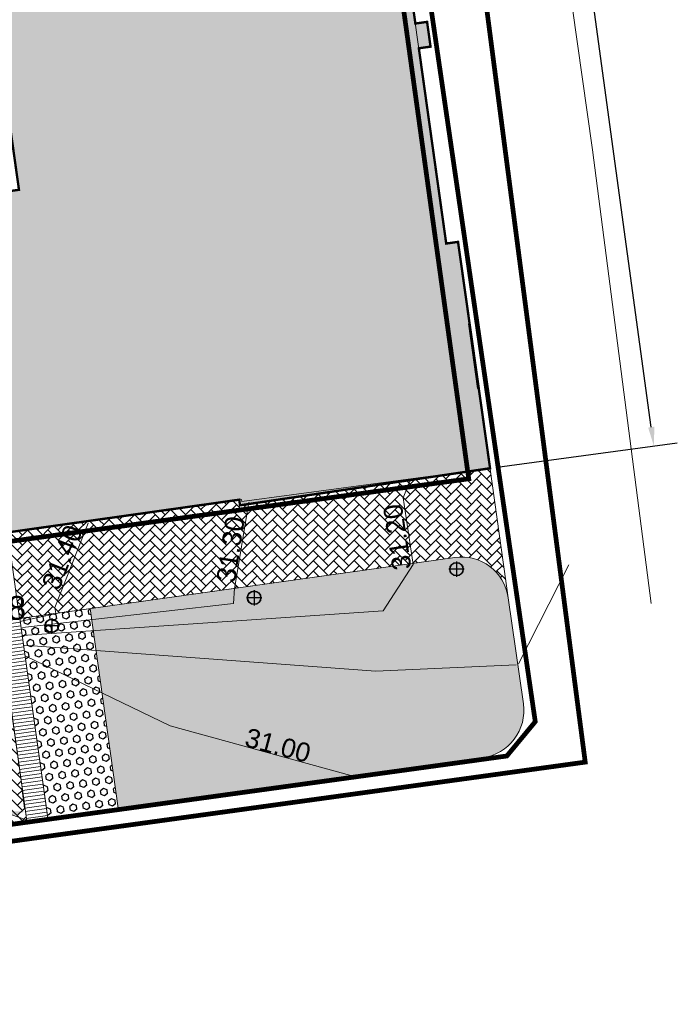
# Model space of a CAD drawing. Header units: metres. Extents: x 737835 to 905050, y 6570742 to 6590316.
# Tile 15 of 64: x 738025 to 738053, y 6589974 to 6590015. Entities that reach past the tile are written whole.
import ezdxf

# ---------------------------------------------------------------- set-up
doc = ezdxf.new("R2010")
doc.units = ezdxf.units.M
doc.header["$LTSCALE"] = 0.5
for name, pattern in [('ACAD_ISO10W100', [18, 12, -3, 0, -3]), ('CENTER', [2, 1.25, -0.25, 0.25, -0.25]), ('TOOPIIR', [7, 6, -1])]:
    doc.linetypes.add(name, pattern=pattern)
for name, color, linetype in [('00_jooned', 7, 'Continuous'), ('0_PJ_Hoonestusala', 7, 'CENTER'), ('_Polka haljastus viirutus', 7, 'Continuous'), ('AR_hoone punktipilv', 1, 'Continuous'), ('AS_valimoobel PK', 7, 'Continuous')]:
    doc.layers.add(name, color=color, linetype=linetype)
for name, color, linetype, lineweight in [('AS_haljastus_muru', 63, 'Continuous', 5), ('AS_hoone_projekt PK', 2, 'ACAD_ISO10W100', 15), ('AS_krundipiir', 1, 'Continuous', 30), ('AS_metall-leht ääris 0cm', 164, 'Continuous', 15), ('AS_mõõdud', 7, 'Continuous', 0), ('AS_sillutiskivi PK', 253, 'Continuous', 5), ('AS_teed', 7, 'Continuous', 13), ('AS_tänavavalgustid', 222, 'Continuous', 13), ('AS_töömaapiir PK', 6, 'Continuous', 13), ('TM-vertikaal', 5, 'Continuous', 35), ('TM-vertikaal-181548', 5, 'Continuous', 35)]:
    doc.layers.add(name, color=color, linetype=linetype, lineweight=lineweight)
doc.styles.add('Style-Arial Narrow', font='ARIALN.TTF')
doc.styles.add('TM_TXT', font='swissl.ttf')
doc.dimstyles.new('ISO-25', dxfattribs={"dimtxt": 2.5, "dimasz": 2.5, "dimexe": 1.25, "dimexo": 0.625, "dimtad": 1, "dimdec": 1, "dimtxsty": 'Standard', "dimcen": 2.5, "dimadec": 0, "dimazin": 0, "dimtfac": 1, "dimtdec": 1, "dimtmove": 0, "dimatfit": 3, "dimfxl": 1, "dimarcsym": 0})

# ---------------------------------------------------------------- blocks, each defined once
blk = doc.blocks.new('pink 2')
at = {"layer": 'AS_valimoobel PK', "lineweight": 13}
blk.add_lwpolyline([(738026.603, 6589981.678), (738027.494, 6589981.803), (738026.314, 6589990.237), (738025.423, 6589990.113), (738026.603, 6589981.678)], dxfattribs=at)
at = {"layer": 'AS_valimoobel PK', "color": 34, "linetype": 'Continuous', "lineweight": 0}
for points in [[(738025.426, 6589990.097), (738026.316, 6589990.221)], [(738025.447, 6589989.948), (738026.337, 6589990.073)], [(738025.468, 6589989.8), (738026.358, 6589989.924)], [(738025.489, 6589989.651), (738026.379, 6589989.776)], [(738025.508, 6589989.503), (738026.4, 6589989.627)], [(738025.529, 6589989.354), (738026.42, 6589989.478)], [(738025.55, 6589989.205), (738026.441, 6589989.33)], [(738025.571, 6589989.057), (738026.462, 6589989.181)], [(738025.592, 6589988.908), (738026.483, 6589989.033)], [(738025.613, 6589988.76), (738026.503, 6589988.884)], [(738025.633, 6589988.611), (738026.524, 6589988.736)], [(738025.654, 6589988.463), (738026.545, 6589988.587)], [(738025.654, 6589988.463), (738026.545, 6589988.587)], [(738025.675, 6589988.314), (738026.566, 6589988.439)], [(738025.696, 6589988.166), (738026.587, 6589988.29)], [(738025.717, 6589988.017), (738026.607, 6589988.141)], [(738025.737, 6589987.868), (738026.628, 6589987.993)], [(738025.758, 6589987.72), (738026.649, 6589987.844)], [(738025.778, 6589987.571), (738026.67, 6589987.696)], [(738025.799, 6589987.423), (738026.69, 6589987.547)], [(738025.82, 6589987.274), (738026.711, 6589987.399)], [(738025.841, 6589987.126), (738026.732, 6589987.25)], [(738025.861, 6589986.977), (738026.753, 6589987.102)], [(738025.882, 6589986.829), (738026.774, 6589986.953)], [(738025.903, 6589986.68), (738026.794, 6589986.804)], [(738025.924, 6589986.532), (738026.815, 6589986.656)], [(738025.945, 6589986.383), (738026.836, 6589986.507)], [(738025.965, 6589986.234), (738026.857, 6589986.359)], [(738025.986, 6589986.086), (738026.878, 6589986.21)], [(738026.007, 6589985.937), (738026.898, 6589986.062)], [(738026.028, 6589985.789), (738026.919, 6589985.913)], [(738026.049, 6589985.64), (738026.94, 6589985.765)], [(738026.069, 6589985.492), (738026.961, 6589985.616)], [(738026.09, 6589985.343), (738026.981, 6589985.467)], [(738026.111, 6589985.194), (738027.002, 6589985.319)], [(738026.132, 6589985.046), (738027.023, 6589985.17)], [(738026.152, 6589984.897), (738027.044, 6589985.022)], [(738026.173, 6589984.749), (738027.065, 6589984.873)], [(738026.194, 6589984.6), (738027.085, 6589984.725)], [(738026.215, 6589984.452), (738027.106, 6589984.576)], [(738026.233, 6589984.303), (738027.127, 6589984.428)], [(738026.256, 6589984.155), (738027.148, 6589984.279)], [(738026.277, 6589984.006), (738027.168, 6589984.13)], [(738026.298, 6589983.858), (738027.189, 6589983.982)], [(738026.319, 6589983.709), (738027.21, 6589983.833)], [(738026.337, 6589983.56), (738027.231, 6589983.685)], [(738026.358, 6589983.411), (738027.252, 6589983.536)], [(738026.378, 6589983.263), (738027.272, 6589983.388)], [(738026.399, 6589983.114), (738027.293, 6589983.239)], [(738026.42, 6589982.966), (738027.314, 6589983.091)], [(738026.441, 6589982.817), (738027.335, 6589982.942)], [(738026.461, 6589982.669), (738027.356, 6589982.793)], [(738026.482, 6589982.52), (738027.376, 6589982.645)], [(738026.503, 6589982.372), (738027.397, 6589982.496)], [(738026.524, 6589982.223), (738027.418, 6589982.348)], [(738026.544, 6589982.074), (738027.439, 6589982.199)], [(738026.565, 6589981.926), (738027.459, 6589982.051)], [(738026.586, 6589981.777), (738027.48, 6589981.902)]]:
    blk.add_lwpolyline(points, dxfattribs=at)
blk = doc.blocks.new('*D108')
at = {"layer": 'AS_mõõdud', "color": 0, "lineweight": -2, "transparency": 16777216}
for p, q in [((738033.455, 6590085.372), (738041.066, 6590086.411)), ((738052.099, 6589998.196), (738040.183, 6590085.483)), ((738045.588, 6589996.5), (738053.198, 6589997.539))]:
    blk.add_line(p, q, dxfattribs=at)
at = {"layer": 'AS_mõõdud', "color": 0, "transparency": 16777216}
for points in [[(738040.316, 6590085.501), (738040.051, 6590085.465), (738040.075, 6590086.276)], [(738052.231, 6589998.214), (738051.967, 6589998.178), (738052.208, 6589997.403)]]:
    blk.add_solid(points, dxfattribs=at)
at = {"layer": 'Defpoints', "color": 0, "transparency": 16777216}
for p in [(738040.075, 6590086.276), (738033.158, 6590085.332), (738045.291, 6589996.459)]:
    blk.add_point(p, dxfattribs=at)
at = {"layer": 'AS_mõõdud', "color": 0, "transparency": 16777216, "insert": (738046.975, 6590041.953), "char_height": 1, "attachment_point": 5, "rotation": 277.7736, "style": 'Style-Arial Narrow'}
blk.add_mtext('89,7m{\\fArial Narrow|b0|i0|c186|p39; pikkus}', dxfattribs=at)
blk = doc.blocks.new('A$C3fe625b8')
at = {"layer": '00_jooned', "color": 1, "linetype": 'Continuous', "lineweight": 13}
blk.add_lwpolyline([(72.914, -22.203), (75.037, -37.73), (74.831, -37.759), (75.395, -41.775), (57.956, -44.222), (56.57, -34.451), (41.221, -36.681), (41.234, -36.771), (41.691, -40.061), (42.275, -44.234), (43.871, -55.534), (44.572, -60.501), (55.849, -58.905), (66.426, -57.454), (84.793, -54.856), (84.808, -54.947), (95.291, -53.541), (94.813, -50.165), (94.764, -50.172), (94.377, -47.436), (94.426, -47.429), (93.938, -43.976), (93.439, -44.046), (90.473, -22.879)], dxfattribs=at)
blk = doc.blocks.new('*D149')
at = {"layer": 'AS_mõõdud', "color": 0, "lineweight": -2, "transparency": 16777216}
for p, q in [((738025.645, 6589982.097), (738025.527, 6589982.942)), ((738019.41, 6589981.225), (738019.292, 6589982.07)), ((738020.223, 6589981.191), (738024.873, 6589981.841))]:
    blk.add_line(p, q, dxfattribs=at)
at = {"layer": 'AS_mõõdud', "color": 0, "transparency": 16777216}
for points in [[(738024.855, 6589981.973), (738024.892, 6589981.709), (738025.666, 6589981.952)], [(738020.205, 6589981.323), (738020.241, 6589981.059), (738019.431, 6589981.08)]]:
    blk.add_solid(points, dxfattribs=at)
at = {"layer": 'Defpoints', "color": 0, "transparency": 16777216}
for p in [(738025.666, 6589981.952), (738025.687, 6589981.8), (738019.452, 6589980.928)]:
    blk.add_point(p, dxfattribs=at)
at = {"layer": 'AS_mõõdud', "color": 0, "transparency": 16777216, "insert": (738022.437, 6589982.309), "char_height": 1, "attachment_point": 5, "rotation": 7.9635, "style": 'Style-Arial Narrow'}
blk.add_mtext('6,3', dxfattribs=at)

msp = doc.modelspace()

# ---------------------------------------------------------------- hatches: boundary and pattern name
at = {"layer": '_Polka haljastus viirutus', "true_color": 0xa953a0}
h = msp.add_hatch(dxfattribs=at)
h.set_pattern_fill('HEX', color=215, scale=0.05, angle=98)
h.set_pattern_definition([(98, (-0.78262, -0.10972), (-0.272287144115, -0.038267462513), [0.15875, -0.3175]), (218, (-0.78262, -0.10972), (0.169284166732, -0.216673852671), [0.15875, -0.3175]), (158, (-0.80471, 0.04749), (-0.103002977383, -0.254941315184), [0.15875, -0.3175])])
h.paths.add_polyline_path([(738028.403, 6589990.531), (738025.432, 6589990.114), (738026.612, 6589981.679), (738029.584, 6589982.093)])
at = {"layer": 'AS_haljastus_muru'}
h = msp.add_hatch(color=256, dxfattribs=at)
h.dxf.hatch_style = 1
edge = h.paths.add_edge_path()
edge.add_line((738028.403, 6589990.531), (738029.584, 6589982.093))
edge.add_line((738029.584, 6589982.093), (738041.751, 6589983.784))
edge.add_line((738041.751, 6589983.784), (738044.994, 6589984.234))
edge.add_arc((738044.718, 6589986.215), 2, 277.9185, 368.0975)
edge.add_line((738046.698, 6589986.497), (738046.059, 6589990.99))
edge.add_arc((738044.079, 6589990.709), 2, 8.0976, 97.8979)
edge.add_line((738043.804, 6589992.69), (738028.403, 6589990.531))
at = {"layer": 'AS_hoone_projekt PK', "lineweight": 15, "true_color": 0xa0c6cf}
h = msp.add_hatch(color=9, dxfattribs=at)
h.dxf.hatch_style = 1
h.paths.add_polyline_path([(737991.221, 6590013.319), (738001.742, 6590014.848), (738006.57, 6590015.549), (738007.956, 6590005.778), (738010.079, 6590006.073), (738025.395, 6590008.225), (738024.831, 6590012.241), (738025.037, 6590012.27), (738022.914, 6590027.797), (738022.183, 6590027.696), (738021.623, 6590031.756), (738021.828, 6590031.811), (738020.918, 6590038.358), (738031.565, 6590039.899), (738032.148, 6590035.592), (738039.648, 6590036.766), (738040.971, 6590027.19), (738040.473, 6590027.121), (738041.64, 6590018.796), (738042.094, 6590018.864), (738042.25, 6590017.831), (738041.784, 6590017.761), (738042.136, 6590015.251), (738042.631, 6590015.32), (738042.777, 6590014.274), (738042.283, 6590014.205), (738043.439, 6590005.954), (738043.938, 6590006.024), (738045.291, 6589996.459), (738034.732, 6589994.893), (738034.697, 6589995.13), (738016.426, 6589992.546), (738016.452, 6589992.358), (738005.881, 6589990.874), (738005.85, 6589991.095), (737994.572, 6589989.499)])
at = {"layer": 'AS_sillutiskivi PK'}
h = msp.add_hatch(dxfattribs=at)
h.set_pattern_fill('AR-HBONE', color=256, scale=0.003)
edge = h.paths.add_edge_path()
edge.add_line((738024.921, 6589993.727), (738025.423, 6589990.113))
edge.add_line((738025.423, 6589990.113), (738043.804, 6589992.69))
edge.add_arc((738044.079, 6589990.709), 2, 8.0976, 97.9011, ccw=False)
edge.add_line((738046.059, 6589990.99), (738045.287, 6589996.42))
edge.add_line((738045.287, 6589996.42), (738034.666, 6589994.883))
edge.add_line((738034.666, 6589994.883), (738034.63, 6589995.131))
edge.add_line((738034.63, 6589995.131), (738024.921, 6589993.727))
h = msp.add_hatch(dxfattribs=at)
h.set_pattern_fill('AR-HBONE', color=256, scale=0.003)
h.paths.add_polyline_path([(738018.399, 6589988.454), (738018.338, 6589988.894), (738024.571, 6589989.77), (738024.738, 6589988.586), (738025.721, 6589981.556), (738019.487, 6589980.68)])

# ---------------------------------------------------------------- linework, layer by layer
at = {"layer": '0_PJ_Hoonestusala', "linetype": 'CENTER', "ltscale": 5, "const_width": 0.2, "flags": 128}
msp.add_lwpolyline([(737972.194, 6590089.538), (737985.878, 6589988.022), (738044.39, 6589996.013), (738030.305, 6590097.541), (738023.449, 6590096.53), (737993.249, 6590092.22)], close=True, dxfattribs=at)
at = {"layer": 'AS_hoone_projekt PK', "color": 7, "linetype": 'Continuous', "lineweight": 30, "const_width": 0.1}
for points in [[(738041.784, 6590017.761), (738042.136, 6590015.251), (738042.631, 6590015.32), (738042.777, 6590014.274), (738042.283, 6590014.205), (738043.439, 6590005.954), (738043.938, 6590006.024), (738045.291, 6589996.459), (738034.732, 6589994.893), (738034.697, 6589995.13), (738016.426, 6589992.546)], [(738010.079, 6590006.073), (738025.395, 6590008.225), (738024.831, 6590012.241)]]:
    msp.add_lwpolyline(points, dxfattribs=at)
at = {"layer": 'AS_krundipiir', "lineweight": 35, "const_width": 0.2, "flags": 128}
msp.add_lwpolyline([(738030.83, 6590099.22), (737965.08, 6590090.16), (737977.76, 6589994.35), (737980.26, 6589975.22), (738046, 6589984.3), (738047.2, 6589985.75), (738039.73, 6590036.9)], close=True, dxfattribs=at)
at = {"layer": 'AS_metall-leht ääris 0cm'}
msp.add_lwpolyline([(738026.612, 6589981.68), (738026.612, 6589981.68), (738026.612, 6589981.68), (738044.994, 6589984.234), (738044.994, 6589984.234, 0.415129), (738046.698, 6589986.497), (738046.059, 6589990.99, 0.413209), (738043.804, 6589992.69), (738025.432, 6589990.114)], format="xyb", dxfattribs=at)
at = {"layer": 'AS_teed'}
msp.add_line((738028.403, 6589990.531), (738029.584, 6589982.093), dxfattribs=at)
for points in [[(738032.628, 6590134.366), (738036.323, 6590107.046), (738039.755, 6590081.737), (738043.259, 6590055.527), (738044.089, 6590049.342), (738045.2, 6590041.186), (738046.397, 6590032.714), (738049.62, 6590009.912), (738052.096, 6589990.744)], [(738025.432, 6589990.114), (738026.612, 6589981.679)]]:
    msp.add_lwpolyline(points, dxfattribs=at)
msp.add_lwpolyline([(738024.921, 6589993.727), (738025.423, 6589990.113), (738025.423, 6589990.113), (738043.804, 6589992.69, -0.413209), (738046.059, 6589990.99), (738045.296, 6589996.424), (738034.732, 6589994.892), (738034.697, 6589995.13), (738024.921, 6589993.727)], format="xyb", dxfattribs=at)
msp.add_lwpolyline([(738018.399, 6589988.454), (738018.338, 6589988.894), (738018.338, 6589988.894), (738024.571, 6589989.77), (738024.571, 6589989.77), (738024.738, 6589988.586), (738025.721, 6589981.556), (738019.487, 6589980.68)], close=True, dxfattribs=at)
at = {"layer": 'AS_tänavavalgustid', "color": 224, "lineweight": 30}
for p, q in [((738043.873, 6589992.521), (738043.873, 6589991.868)), ((738044.196, 6589992.194), (738043.551, 6589992.194)), ((738035.327, 6589991.31), (738035.327, 6589990.658)), ((738035.65, 6589990.984), (738035.005, 6589990.984)), ((738026.78, 6589990.124), (738026.78, 6589989.472)), ((738027.102, 6589989.798), (738026.457, 6589989.798))]:
    msp.add_line(p, q, dxfattribs=at)
for centre, radius in [((738043.873, 6589992.194), 0.288), ((738043.873, 6589992.194), 0.272), ((738035.327, 6589990.984), 0.288), ((738035.327, 6589990.984), 0.272), ((738026.78, 6589989.798), 0.288), ((738026.78, 6589989.798), 0.272)]:
    msp.add_circle(centre, radius, dxfattribs=at)
at = {"layer": 'AS_töömaapiir PK', "color": 6, "linetype": 'TOOPIIR', "lineweight": 30, "ltscale": 0.5, "flags": 128}
msp.add_lwpolyline([(737963.827, 6590096.358, 0.2, 0.2, 0), (738033.37, 6590105.993, 0.2, 0.2, 0), (738033.37, 6590105.993, 0.2, 0.2, 0), (738033.37, 6590105.993, 0.2, 0.2, 0), (738033.37, 6590105.993, 0.2, 0.2, 0), (738033.37, 6590105.993, 0.2, 0.2, 0), (738033.37, 6590105.993, 0.2, 0.2, 0), (738033.37, 6590105.993, 0.2, 0.2, 0), (738033.37, 6590105.993, 0.2, 0.2, 0), (738049.31, 6589984.041, 0.2, 0.2, 0), (738049.31, 6589984.041, 0.2, 0.2, 0), (737975.994, 6589973.92, 0.2, 0.2, 0), (737970.689, 6590011.382, 0.2, 0.2, 0), (737975.201, 6590011.99, 0.2, 0.2, 0), (737963.896, 6590095.866, 0, 0, 0)], format="xyseb", dxfattribs=at)
at = {"layer": 'TM-vertikaal-181548', "color": 151, "linetype": 'Continuous', "lineweight": 9, "flags": 128}
for points, elevation in [([(738041.898, 6589995.916), (738041.618, 6589995.207), (738042.048, 6589992.389)], 31.2), ([(738035.108, 6589995.026), (738034.501, 6589991.357)], 31.3), ([(738028.318, 6589994.136), (738026.915, 6589990.581), (738026.954, 6589990.325)], 31.4), ([(738017.877, 6589984.33), (738025.932, 6589981.523)], 30.9)]:
    msp.add_lwpolyline(points, dxfattribs=dict(at, elevation=elevation))
at = {"layer": 'TM-vertikaal-181548', "color": 151, "lineweight": 9, "elevation": 31.171}
msp.add_lwpolyline([(738042.046, 6589992.397), (738040.775, 6589990.436), (738025.542, 6589989.386)], dxfattribs=at)
at = {"layer": 'TM-vertikaal-181548', "color": 151, "lineweight": 9}
for points in [[(738046.488, 6589988.191), (738048.615, 6589992.382)], [(738034.496, 6589991.385), (738034.455, 6589990.745), (738025.542, 6589989.725)], [(738026.975, 6589990.323), (738025.429, 6589989.976)], [(738025.605, 6589988.983), (738040.469, 6589987.891), (738046.388, 6589988.154)], [(738039.407, 6589983.474), (738031.774, 6589985.569), (738025.681, 6589988.518)]]:
    msp.add_lwpolyline(points, dxfattribs=at)

# ---------------------------------------------------------------- block references
at = {"layer": 'AR_hoone punktipilv', "lineweight": 40}
msp.add_blockref('A$C3fe625b8', (737950, 6590050), dxfattribs=at)
at = {"layer": 'AS_valimoobel PK'}
msp.add_blockref('pink 2', (-0.882, -0.123), dxfattribs=at)

# ---------------------------------------------------------------- texts
at = {"layer": 'TM-vertikaal', "color": 151, "linetype": 'Continuous', "lineweight": 35, "char_height": 0.8, "attachment_point": 8, "style": 'TM_TXT'}
for s, insert, rotation in [('31.20', (738041.776, 6589993.609, 31.2), 98.6576), ('31.30', (738034.734, 6589992.97, 31.3), 81.4851), ('31.40', (738027.599, 6589992.547, 31.4), 68.4576), ('31.00', (738036.228, 6589984.356, 31.2), 345.0182)]:
    msp.add_mtext(s, dxfattribs=dict(at, insert=insert, rotation=rotation))
at = {"layer": 'TM-vertikaal', "color": 151, "linetype": 'Continuous', "lineweight": 35, "insert": (738022.201, 6589990.552, 30.998), "char_height": 1, "attachment_point": 4, "style": 'TM_TXT'}
msp.add_mtext('30.98', dxfattribs=at)

# ---------------------------------------------------------------- dimensions: what is measured, and where the dimension line sits
at = {"layer": 'AS_mõõdud'}
dim = msp.add_aligned_dim(p1=(738045.291, 6589996.459), p2=(738033.158, 6590085.332), distance=-6.981, text='<>m{\\fArial Narrow|b0|i0|c186|p39; pikkus}', dimstyle='ISO-25', override={"dimtxt": 1, "dimasz": 0.8, "dimexe": 1, "dimexo": 0.3, "dimgap": 0.2, "dimtxsty": 'Style-Arial Narrow', "dimtmove": 1}, dxfattribs=at)
dim.commit()
dim.dimension.update_dxf_attribs({"geometry": '*D108', "text_midpoint": (738046.975, 6590041.953)})
dim = msp.add_aligned_dim(p1=(738019.452, 6589980.928), p2=(738025.687, 6589981.8), distance=0.153, dimstyle='ISO-25', override={"dimtxt": 1, "dimasz": 0.8, "dimexe": 1, "dimexo": 0.3, "dimgap": 0.2, "dimtxsty": 'Style-Arial Narrow', "dimtmove": 1}, dxfattribs=at)
dim.commit()
dim.dimension.update_dxf_attribs({"geometry": '*D149', "text_midpoint": (738022.437, 6589982.309)})

doc.saveas('drawing.dxf')
